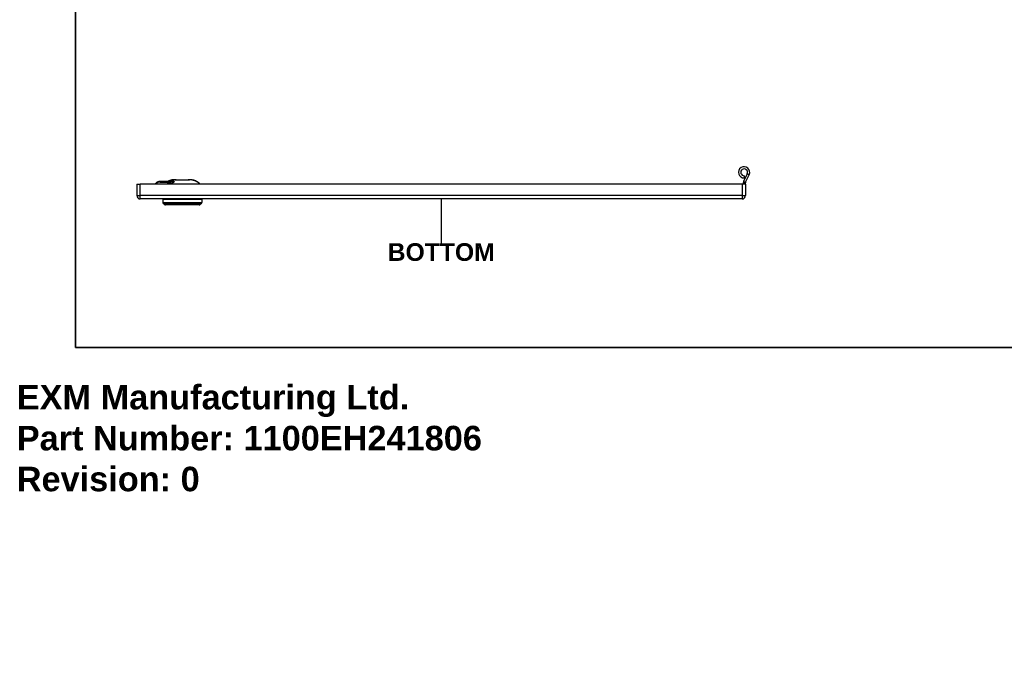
# Model space of a CAD drawing. Header units: inches. Extents: x 0.1 to 100, y -11 to 65.
# Tile 1 of 27: x 0.1 to 40.2, y -11 to 14.9. Entities that reach past the tile are written whole.
import ezdxf

# ---------------------------------------------------------------- set-up
doc = ezdxf.new("R2010")
doc.units = ezdxf.units.IN
doc.header["$LTSCALE"] = 6.002907
doc.header["$MEASUREMENT"] = 0
doc.layers.get('0').update_dxf_attribs({"lineweight": 25})
for name, color, linetype, lineweight in [('Sketch Geometry(ANSI)', 7, 'Continuous', 25), ('Symbols(ANSI)', 7, 'Continuous', 25), ('Visible Edges(ANSI)', 7, 'Continuous', 25), ('Visible Tangent Edges(ANSI)', 7, 'Continuous', 25)]:
    doc.layers.add(name, color=color, linetype=linetype, lineweight=lineweight)
doc.styles.add('Current-ANSI', font='arial.ttf')
doc.styles.add('Dimension-ANSI', font='arialbd.ttf')
doc.styles.get("Standard").update_dxf_attribs({"font": 'arialbd.ttf'})

# ---------------------------------------------------------------- blocks, each defined once
blk = doc.blocks.new('BOTTOM')
at = {"layer": 'Sketch Geometry(ANSI)'}
blk.add_line((0, 0.15), (0, -0.15), dxfattribs=at)
at = {"layer": 'Symbols(ANSI)', "color": 7, "insert": (0, -0.2119), "char_height": 0.12, "attachment_point": 5, "style": 'Dimension-ANSI'}
blk.add_mtext('\\fArial|b1|i0;BOTTOM', dxfattribs=at)
blk = doc.blocks.new('Borders 10_EXM - B (Inch)')
at = {"layer": 'Sketch Geometry(ANSI)', "linetype": 'Continuous', "lineweight": 35}
for p, q in [((0.3979, 10.5665), (0.3979, 0.2545)), ((0.3979, 0.2545), (16.3979, 0.2545))]:
    blk.add_line(p, q, dxfattribs=at)
at = {"layer": 'Symbols(ANSI)', "color": 7, "style": 'Current-ANSI'}
blk.add_attdef('FILENAME_AND_PATH_001', (6.0134, 10.7181), '', height=0.09, dxfattribs=at)

msp = doc.modelspace()

# ---------------------------------------------------------------- linework, layer by layer
at = {"layer": 'Visible Edges(ANSI)'}
for p, q in [((29.7494, 8.6081), (29.6046, 8.2976)), ((29.6292, 8.5286), (29.6324, 8.437)), ((29.6876, 8.2589), (29.8324, 8.5694)), ((4.8909, 8.1877), (5.0243, 8.1877)), ((4.8909, 8.1877), (4.8909, 7.7147)), ((29.5503, 8.1877), (5.0243, 8.1877)), ((5.658, 8.2146), (5.6311, 8.1877)), ((6.3087, 8.2923), (5.8456, 8.2923)), ((6.4572, 8.3626), (6.363, 8.3626)), ((6.4837, 8.3626), (6.4572, 8.3626)), ((6.4835, 8.3625), (6.4835, 8.3625)), ((6.4992, 8.3626), (6.4837, 8.3626)), ((6.4916, 8.3626), (6.4916, 8.3626)), ((6.4992, 8.3626), (6.9881, 8.3626)), ((7.0036, 8.3626), (6.9881, 8.3626)), ((6.9957, 8.3626), (6.9957, 8.3626)), ((7.0301, 8.3626), (7.0036, 8.3626)), ((7.0038, 8.3625), (7.0038, 8.3625)), ((7.1251, 8.3626), (7.0301, 8.3626)), ((7.1297, 8.3602), (7.1297, 8.3602)), ((29.6837, 8.1877), (29.5503, 8.1877)), ((29.5921, 8.2412), (29.5921, 8.1877)), ((29.6837, 8.1877), (29.6837, 8.2412)), ((29.6837, 8.1877), (29.6837, 7.7147)), ((29.5503, 7.5813), (5.0243, 7.5813)), ((5.9479, 7.5548), (5.9479, 7.4328)), ((7.4343, 7.3373), (6.0529, 7.3373)), ((7.5394, 7.5548), (7.5394, 7.4328))]:
    msp.add_line(p, q, dxfattribs=at)
at = {"layer": 'Visible Edges(ANSI)', "flags": 128}
for points in [[(6.1705, 8.2961), (6.1622, 8.2933), (6.1533, 8.2923)], [(6.3209, 8.353), (6.2776, 8.3435), (6.235, 8.3302), (6.1937, 8.3131), (6.1738, 8.3032), (6.1544, 8.2923)], [(6.3209, 8.353), (6.3274, 8.3542), (6.3338, 8.3554), (6.3398, 8.3565), (6.3453, 8.3576), (6.3502, 8.3586), (6.3541, 8.3594), (6.3569, 8.36), (6.3581, 8.3603)], [(6.3544, 8.3594), (6.3482, 8.3582), (6.3401, 8.3566), (6.3308, 8.3548), (6.3209, 8.353)], [(6.4835, 8.3625), (6.4745, 8.3624), (6.4667, 8.3623), (6.4611, 8.3624), (6.4586, 8.3625)], [(6.4835, 8.3625), (6.4838, 8.3625), (6.4842, 8.3625), (6.4845, 8.3625), (6.4849, 8.3625), (6.4852, 8.3625), (6.4855, 8.3625), (6.4859, 8.3625), (6.4862, 8.3625), (6.4865, 8.3625), (6.4869, 8.3625), (6.4872, 8.3625), (6.4875, 8.3625), (6.4879, 8.3625), (6.4882, 8.3625), (6.4885, 8.3625), (6.4889, 8.3625), (6.4892, 8.3625), (6.4895, 8.3625), (6.4899, 8.3626), (6.4902, 8.3626), (6.4906, 8.3626), (6.4909, 8.3626), (6.4912, 8.3626), (6.4916, 8.3626)], [(6.9957, 8.3626), (6.996, 8.3626), (6.9964, 8.3626), (6.9967, 8.3626), (6.997, 8.3626), (6.9974, 8.3626), (6.9977, 8.3625), (6.9981, 8.3625), (6.9984, 8.3625), (6.9987, 8.3625), (6.9991, 8.3625), (6.9994, 8.3625), (6.9997, 8.3625), (7.0001, 8.3625), (7.0004, 8.3625), (7.0007, 8.3625), (7.0011, 8.3625), (7.0014, 8.3625), (7.0017, 8.3625), (7.0021, 8.3625), (7.0024, 8.3625), (7.0027, 8.3625), (7.0031, 8.3625), (7.0034, 8.3625), (7.0038, 8.3625)], [(7.0287, 8.3625), (7.0262, 8.3624), (7.0205, 8.3623), (7.0127, 8.3624), (7.0038, 8.3625)], [(7.1297, 8.3602), (7.1309, 8.3599), (7.1337, 8.3593), (7.1375, 8.3586), (7.1422, 8.3576), (7.1476, 8.3566), (7.1535, 8.3555), (7.1598, 8.3543), (7.1662, 8.3531)], [(7.4532, 8.1877), (7.4397, 8.2041), (7.4253, 8.2197), (7.3945, 8.2488), (7.3608, 8.2747), (7.3248, 8.2973), (7.2871, 8.3163), (7.2478, 8.332), (7.2074, 8.3442), (7.1662, 8.3531)]]:
    msp.add_lwpolyline(points, dxfattribs=at)
at = {"layer": 'Visible Edges(ANSI)'}
for centre, radius, start, end in [((29.6244, 8.6664), 0.2296, 335, 272), ((29.6244, 8.6664), 0.1379, 335, 272), ((5.8456, 8.0271), 0.2652, 90, 135), ((6.363, 8.3493), 0.0133, 90, 130.49792), ((6.4572, 8.3493), 0.0133, 80.7158, 90), ((7.0301, 8.3493), 0.0133, 90, 99.28386), ((7.1251, 8.3501), 0.0125, 48.06511, 90), ((29.7255, 8.2412), 0.1334, 155, 180), ((29.7255, 8.2412), 0.0418, 155, 180), ((5.0243, 7.7147), 0.1334, 180, 270), ((29.5503, 7.7147), 0.1334, 270, 0), ((5.9744, 7.5548), 0.0265, 90, 180), ((6.001, 7.4328), 0.053, 180, 255.70646), ((5.9813, 7.3557), 0.0265, 25.8305, 75.70646), ((6.0529, 7.3904), 0.053, 205.8305, 270), ((7.4343, 7.3904), 0.053, 270, 334.1695), ((7.506, 7.3557), 0.0265, 104.29354, 154.1695), ((7.4863, 7.4328), 0.053, 284.29354, 0), ((7.5128, 7.5548), 0.0265, 0, 90)]:
    msp.add_arc(centre, radius, start, end, dxfattribs=at)
msp.add_ellipse((6.4916, 8.3599), major_axis=(0.0545, 0.0004), ratio=0.0494495, start_param=1.4297898, end_param=1.5705323, dxfattribs=at)
at = {"layer": 'Visible Tangent Edges(ANSI)'}
for p, q in [((29.8324, 8.5694), (29.7494, 8.6081)), ((5.0243, 7.7147), (5.0243, 8.1877)), ((5.6617, 8.1877), (5.6699, 8.1959)), ((5.8387, 8.2658), (6.2259, 8.2658)), ((6.1877, 8.3064), (6.3421, 8.3064)), ((6.3209, 8.3529), (6.3209, 8.353)), ((6.4837, 8.3626), (6.4837, 8.3625)), ((7.0036, 8.3626), (7.0036, 8.3625)), ((7.1662, 8.3531), (7.1662, 8.353)), ((29.5503, 8.1877), (29.5503, 7.7147)), ((29.6837, 8.2412), (29.5921, 8.2412)), ((29.6046, 8.2976), (29.6876, 8.2589)), ((4.8909, 7.7147), (5.0243, 7.7147)), ((5.0243, 7.5813), (5.0243, 7.7147)), ((29.5503, 7.7147), (5.0243, 7.7147)), ((29.5503, 7.7147), (29.6837, 7.7147)), ((29.5503, 7.7147), (29.5503, 7.5813)), ((7.5394, 7.5548), (5.9479, 7.5548)), ((5.9479, 7.4328), (7.5394, 7.4328)), ((5.9879, 7.3814), (7.4994, 7.3814)), ((7.4821, 7.3672), (6.0052, 7.3672))]:
    msp.add_line(p, q, dxfattribs=at)
at = {"layer": 'Visible Tangent Edges(ANSI)', "flags": 128}
for points in [[(6.2259, 8.2658), (6.2213, 8.2631), (6.2167, 8.2604), (6.2121, 8.2577), (6.2075, 8.2549), (6.2029, 8.252), (6.1984, 8.2491), (6.1939, 8.2461), (6.1894, 8.2431), (6.185, 8.24), (6.1806, 8.2369), (6.1762, 8.2337), (6.1719, 8.2305), (6.1676, 8.2272), (6.1633, 8.2238), (6.1591, 8.2205), (6.1549, 8.217), (6.1507, 8.2135), (6.1466, 8.21), (6.1426, 8.2064), (6.1385, 8.2028), (6.1346, 8.1991), (6.1306, 8.1953), (6.1268, 8.1915), (6.1229, 8.1877)], [(6.1533, 8.2923), (6.1549, 8.2923), (6.1565, 8.2924), (6.1581, 8.2925), (6.1597, 8.2927), (6.1612, 8.2929), (6.1628, 8.2932), (6.1643, 8.2936), (6.1658, 8.2939), (6.1673, 8.2944), (6.1688, 8.2948), (6.1702, 8.2954), (6.1717, 8.2959), (6.1731, 8.2966), (6.1745, 8.2972), (6.1759, 8.2979), (6.1773, 8.2987), (6.1786, 8.2995), (6.18, 8.3003), (6.1813, 8.3012), (6.1826, 8.3022), (6.1839, 8.3032), (6.1852, 8.3042), (6.1864, 8.3053), (6.1877, 8.3064)], [(6.1552, 8.2923), (6.1616, 8.2961), (6.168, 8.2997), (6.1745, 8.3032), (6.1811, 8.3066), (6.1877, 8.3099), (6.1944, 8.3131), (6.2011, 8.3162), (6.2079, 8.3192), (6.2147, 8.3221), (6.2216, 8.3248), (6.2285, 8.3275), (6.2354, 8.3301), (6.2424, 8.3326), (6.2494, 8.3349), (6.2565, 8.3372), (6.2636, 8.3393), (6.2707, 8.3414), (6.2778, 8.3433), (6.285, 8.3452), (6.2921, 8.3469), (6.2993, 8.3486), (6.3065, 8.3501), (6.3137, 8.3516), (6.3209, 8.3529)], [(6.1567, 8.2924), (6.158, 8.2931), (6.1592, 8.2937), (6.1605, 8.2943), (6.1618, 8.2949), (6.1631, 8.2955), (6.1643, 8.2961), (6.1656, 8.2967), (6.1669, 8.2973), (6.1682, 8.2979), (6.1695, 8.2985), (6.1708, 8.2991), (6.1721, 8.2997), (6.1733, 8.3002), (6.1746, 8.3008), (6.1759, 8.3014), (6.1772, 8.3019), (6.1785, 8.3025), (6.1798, 8.3031), (6.1811, 8.3036), (6.1824, 8.3042), (6.1837, 8.3047), (6.185, 8.3053), (6.1863, 8.3058), (6.1877, 8.3064)], [(6.1877, 8.3064), (6.187, 8.3059), (6.1863, 8.3054), (6.1856, 8.3049), (6.1849, 8.3044), (6.1842, 8.3039), (6.1835, 8.3034), (6.1828, 8.303), (6.1821, 8.3025), (6.1814, 8.3021), (6.1807, 8.3016), (6.18, 8.3012), (6.1793, 8.3007), (6.1786, 8.3003), (6.1779, 8.2999), (6.1771, 8.2995), (6.1764, 8.2991), (6.1757, 8.2987), (6.175, 8.2983), (6.1742, 8.2979), (6.1735, 8.2975), (6.1728, 8.2972), (6.172, 8.2968), (6.1713, 8.2965), (6.1705, 8.2961)], [(6.3087, 8.2923), (6.3217, 8.2923), (6.3346, 8.2922), (6.3473, 8.292), (6.36, 8.2918), (6.3726, 8.2915), (6.3843, 8.291), (6.3944, 8.2903), (6.4023, 8.2892), (6.4041, 8.2878), (6.3998, 8.2863), (6.3909, 8.2846), (6.3793, 8.283), (6.3667, 8.2814), (6.3544, 8.28), (6.3419, 8.2786), (6.3292, 8.2772), (6.3164, 8.2758), (6.3035, 8.2744), (6.2906, 8.273), (6.2776, 8.2716), (6.2646, 8.2701), (6.2517, 8.2687), (6.2387, 8.2672), (6.2259, 8.2658)], [(6.2299, 8.1877), (6.2308, 8.1882), (6.2317, 8.1888), (6.2327, 8.1893), (6.2336, 8.1899), (6.2345, 8.1904), (6.2355, 8.191), (6.2364, 8.1915), (6.2373, 8.192), (6.2383, 8.1926), (6.2392, 8.1931), (6.2402, 8.1936), (6.2411, 8.1941), (6.242, 8.1947), (6.243, 8.1952), (6.2439, 8.1957), (6.2449, 8.1962), (6.2458, 8.1967), (6.2468, 8.1972), (6.2477, 8.1978), (6.2487, 8.1983), (6.2496, 8.1988), (6.2506, 8.1993), (6.2516, 8.1998), (6.2525, 8.2003)], [(6.2525, 8.2003), (6.2637, 8.2061), (6.2751, 8.2118), (6.2866, 8.2176), (6.2982, 8.2234), (6.3098, 8.2291), (6.3216, 8.2347), (6.3333, 8.2403), (6.3451, 8.2459), (6.3568, 8.2515), (6.3685, 8.2571), (6.3802, 8.2628), (6.3923, 8.269), (6.4038, 8.2756), (6.413, 8.2823), (6.4183, 8.2885), (6.4181, 8.2939), (6.4125, 8.2982), (6.4045, 8.3011), (6.3951, 8.303), (6.3847, 8.3043), (6.3741, 8.3052), (6.3636, 8.3059), (6.3529, 8.3062), (6.3421, 8.3064)], [(6.3209, 8.3529), (6.3235, 8.3534), (6.3262, 8.3539), (6.3288, 8.3544), (6.3314, 8.3548), (6.3339, 8.3553), (6.3364, 8.3558), (6.3389, 8.3563), (6.3412, 8.3567), (6.3435, 8.3572), (6.3457, 8.3576), (6.3477, 8.358), (6.3497, 8.3584), (6.3516, 8.3587), (6.3533, 8.3591), (6.3549, 8.3594), (6.3563, 8.3597), (6.3576, 8.36), (6.3588, 8.3602), (6.3598, 8.3605), (6.3606, 8.3607), (6.3612, 8.3609), (6.3617, 8.361), (6.362, 8.3612), (6.3621, 8.3613)], [(6.3621, 8.3613), (6.3622, 8.3614), (6.3622, 8.3615), (6.3623, 8.3616), (6.3623, 8.3617), (6.3623, 8.3618), (6.3624, 8.3619), (6.3624, 8.362), (6.3624, 8.3621), (6.3625, 8.3621), (6.3625, 8.3622), (6.3625, 8.3623), (6.3626, 8.3623), (6.3626, 8.3624), (6.3627, 8.3624), (6.3627, 8.3624), (6.3627, 8.3625), (6.3628, 8.3625), (6.3628, 8.3625), (6.3628, 8.3625), (6.3629, 8.3626), (6.3629, 8.3626), (6.3629, 8.3626), (6.363, 8.3626), (6.363, 8.3626)], [(6.457, 8.3626), (6.4571, 8.3625), (6.4572, 8.3625), (6.4575, 8.3625), (6.4578, 8.3625), (6.4583, 8.3624), (6.4589, 8.3624), (6.4596, 8.3624), (6.4604, 8.3624), (6.4613, 8.3623), (6.4623, 8.3623), (6.4634, 8.3623), (6.4646, 8.3623), (6.4659, 8.3623), (6.4672, 8.3623), (6.4686, 8.3623), (6.4701, 8.3623), (6.4717, 8.3623), (6.4733, 8.3623), (6.4749, 8.3624), (6.4766, 8.3624), (6.4783, 8.3624), (6.48, 8.3624), (6.4818, 8.3625), (6.4835, 8.3625)], [(6.4572, 8.3626), (6.4572, 8.3626), (6.4572, 8.3626), (6.4572, 8.3626), (6.4571, 8.3626), (6.4571, 8.3626), (6.4571, 8.3626), (6.4571, 8.3626), (6.4571, 8.3626), (6.4571, 8.3626), (6.4571, 8.3626), (6.4571, 8.3626), (6.4571, 8.3626), (6.4571, 8.3626), (6.4571, 8.3626), (6.4571, 8.3626), (6.4571, 8.3626), (6.4571, 8.3626), (6.4571, 8.3626), (6.4571, 8.3626), (6.4571, 8.3626), (6.4571, 8.3626), (6.4571, 8.3626), (6.457, 8.3626), (6.457, 8.3626)], [(6.4916, 8.3626), (6.4919, 8.3626), (6.4922, 8.3626), (6.4925, 8.3626), (6.4928, 8.3626), (6.4932, 8.3626), (6.4935, 8.3626), (6.4938, 8.3626), (6.4941, 8.3626), (6.4944, 8.3626), (6.4948, 8.3626), (6.4951, 8.3626), (6.4954, 8.3626), (6.4957, 8.3626), (6.496, 8.3626), (6.4964, 8.3626), (6.4967, 8.3626), (6.497, 8.3626), (6.4973, 8.3626), (6.4976, 8.3626), (6.4979, 8.3626), (6.4983, 8.3626), (6.4986, 8.3626), (6.4989, 8.3626), (6.4992, 8.3626)], [(6.9881, 8.3626), (6.9884, 8.3626), (6.9887, 8.3626), (6.989, 8.3626), (6.9893, 8.3626), (6.9896, 8.3626), (6.99, 8.3626), (6.9903, 8.3626), (6.9906, 8.3626), (6.9909, 8.3626), (6.9912, 8.3626), (6.9915, 8.3626), (6.9919, 8.3626), (6.9922, 8.3626), (6.9925, 8.3626), (6.9928, 8.3626), (6.9931, 8.3626), (6.9935, 8.3626), (6.9938, 8.3626), (6.9941, 8.3626), (6.9944, 8.3626), (6.9947, 8.3626), (6.9951, 8.3626), (6.9954, 8.3626), (6.9957, 8.3626)], [(7.0038, 8.3625), (7.0055, 8.3625), (7.0073, 8.3624), (7.009, 8.3624), (7.0107, 8.3624), (7.0124, 8.3624), (7.014, 8.3623), (7.0156, 8.3623), (7.0171, 8.3623), (7.0186, 8.3623), (7.02, 8.3623), (7.0214, 8.3623), (7.0226, 8.3623), (7.0238, 8.3623), (7.0249, 8.3623), (7.0259, 8.3623), (7.0268, 8.3624), (7.0276, 8.3624), (7.0283, 8.3624), (7.0289, 8.3624), (7.0294, 8.3625), (7.0298, 8.3625), (7.03, 8.3625), (7.0302, 8.3625), (7.0302, 8.3626)], [(7.0302, 8.3626), (7.0302, 8.3626), (7.0302, 8.3626), (7.0302, 8.3626), (7.0302, 8.3626), (7.0302, 8.3626), (7.0302, 8.3626), (7.0302, 8.3626), (7.0302, 8.3626), (7.0302, 8.3626), (7.0302, 8.3626), (7.0302, 8.3626), (7.0302, 8.3626), (7.0302, 8.3626), (7.0301, 8.3626), (7.0301, 8.3626), (7.0301, 8.3626), (7.0301, 8.3626), (7.0301, 8.3626), (7.0301, 8.3626), (7.0301, 8.3626), (7.0301, 8.3626), (7.0301, 8.3626), (7.0301, 8.3626), (7.0301, 8.3626)], [(7.1251, 8.3626), (7.1251, 8.3626), (7.1251, 8.3626), (7.1252, 8.3626), (7.1252, 8.3626), (7.1252, 8.3625), (7.1253, 8.3625), (7.1253, 8.3625), (7.1253, 8.3625), (7.1254, 8.3624), (7.1254, 8.3624), (7.1254, 8.3623), (7.1255, 8.3623), (7.1255, 8.3622), (7.1255, 8.3622), (7.1256, 8.3621), (7.1256, 8.362), (7.1256, 8.362), (7.1257, 8.3619), (7.1257, 8.3618), (7.1257, 8.3617), (7.1258, 8.3616), (7.1258, 8.3615), (7.1258, 8.3614), (7.1259, 8.3613)], [(7.1259, 8.3613), (7.126, 8.3611), (7.1263, 8.361), (7.1268, 8.3608), (7.1274, 8.3606), (7.1282, 8.3604), (7.1292, 8.3602), (7.1303, 8.3599), (7.1316, 8.3597), (7.133, 8.3594), (7.1345, 8.3591), (7.1362, 8.3587), (7.138, 8.3584), (7.14, 8.358), (7.142, 8.3576), (7.1441, 8.3572), (7.1463, 8.3568), (7.1486, 8.3563), (7.151, 8.3559), (7.1535, 8.3554), (7.156, 8.3549), (7.1585, 8.3545), (7.161, 8.354), (7.1636, 8.3535), (7.1662, 8.353)], [(7.1662, 8.353), (7.1799, 8.3504), (7.1936, 8.3474), (7.2073, 8.3441), (7.2208, 8.3403), (7.2343, 8.3362), (7.2476, 8.3318), (7.2608, 8.3269), (7.2739, 8.3217), (7.2868, 8.3161), (7.2995, 8.3102), (7.3121, 8.3038), (7.3244, 8.2971), (7.3366, 8.2899), (7.3485, 8.2824), (7.3603, 8.2745), (7.3717, 8.2662), (7.3829, 8.2576), (7.3938, 8.2486), (7.4044, 8.2393), (7.4147, 8.2296), (7.4247, 8.2196), (7.4343, 8.2092), (7.4436, 8.1986), (7.4525, 8.1876)]]:
    msp.add_lwpolyline(points, dxfattribs=at)
at = {"layer": 'Visible Tangent Edges(ANSI)'}
msp.add_arc((5.8387, 8.0271), 0.2387, 90, 135, dxfattribs=at)
for centre, major_axis, ratio, start_param, end_param in [((5.6768, 8.1959), (-0.0188, 0.0188), 0.1861568, 0, 1.3867463), ((5.8456, 8.2658), (0, 0.0265), 0.258819, 0, 1.5707963), ((6.1985, 8.2658), (0.0522, -0.0924), 0.2271817, 0.6628209, 1.4431214), ((6.3087, 8.3984), (0, -0.1061), 0.631855, 0, 0.520642), ((6.363, 8.3481), (0.0133, 0), 0.9990676, 1.6359171, 2.0093227), ((6.4572, 8.3493), (-0.0131, 0.0017), 0.9999464, 4.712389, 4.8529877), ((7.0301, 8.3493), (-0.0133, 0.0001), 0.9999445, 4.712389, 4.8529567), ((7.1251, 8.3488), (0.0125, 0), 0.999035, 1.1241026, 1.5044129)]:
    msp.add_ellipse(centre, major_axis=major_axis, ratio=ratio, start_param=start_param, end_param=end_param, dxfattribs=at)

# ---------------------------------------------------------------- block references
at = {"xscale": 6.002907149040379, "yscale": 6.002907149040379, "zscale": 6.002907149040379}
for name, p in [('Borders 10_EXM - B (Inch)', (0, 0)), ('BOTTOM', (17.2873, 6.6833))]:
    msp.add_blockref(name, p, dxfattribs=at)

# ---------------------------------------------------------------- texts
at = {"insert": (0, 0), "char_height": 1, "attachment_point": 1}
msp.add_mtext_dynamic_manual_height_columns('EXM Manufacturing Ltd.\\PPart Number: 1100EH241806\\PRevision: 0', width=6.990976, gutter_width=1, heights=[0], dxfattribs=at).dxf.set("width", 100)

doc.saveas('drawing.dxf')
